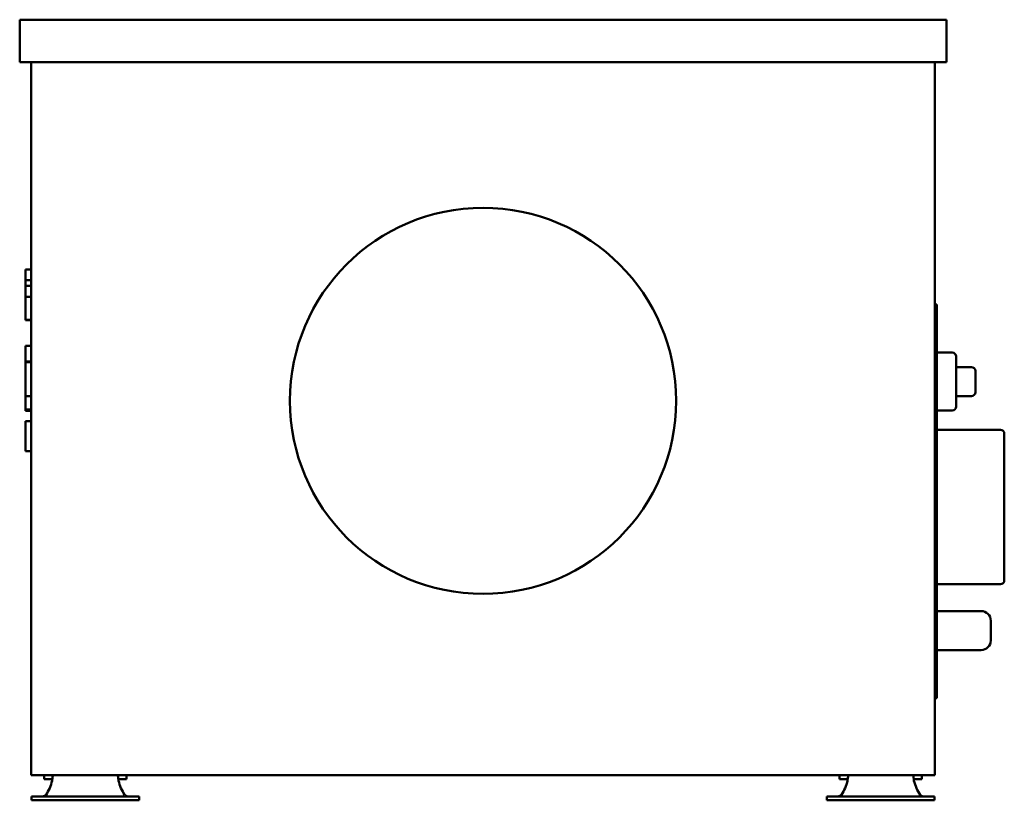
# Model space of a CAD drawing. Header units: millimetres. Extents: x 304 to 814, y 230 to 634.
import ezdxf

# ---------------------------------------------------------------- set-up
doc = ezdxf.new("R2010")
doc.units = ezdxf.units.MM
doc.header["$LTSCALE"] = 2
doc.layers.add('Widoczne (ISO)', color=7, linetype='Continuous', lineweight=50)

msp = doc.modelspace()

# ---------------------------------------------------------------- linework, layer by layer
at = {"layer": 'Widoczne (ISO)'}
for p, q in [((303.8, 634.03), (783.8, 634.03)), ((303.8, 612.03), (303.8, 634.03)), ((783.8, 612.03), (783.8, 634.03)), ((783.8, 612.03), (303.8, 612.03)), ((309.8, 612.03), (309.8, 242.53)), ((777.8, 612.03), (777.8, 242.53)), ((306.8, 501.85), (306.8, 504.57)), ((306.8, 504.57), (309.8, 504.57)), ((306.8, 499.13), (306.8, 501.85)), ((306.8, 496.09), (306.8, 499.13)), ((306.8, 499.13), (309.8, 499.13)), ((306.8, 490.39), (306.8, 496.09)), ((306.8, 496.09), (309.8, 496.09)), ((306.8, 484.1), (306.8, 490.39)), ((306.8, 490.39), (309.8, 490.39)), ((778.8, 486.53), (777.8, 486.53)), ((778.8, 486.53), (778.8, 482.53)), ((306.8, 478.48), (306.8, 484.1)), ((778.8, 286.53), (778.8, 482.53)), ((306.8, 478.42), (306.8, 478.48)), ((306.8, 478.48), (309.8, 478.48)), ((306.8, 478.42), (309.8, 478.42)), ((306.8, 457), (306.8, 465.03)), ((306.8, 465.03), (309.8, 465.03)), ((778.8, 461.53), (786.8, 461.53)), ((788.8, 459.53), (788.8, 433.53)), ((306.8, 457), (309.8, 457)), ((306.8, 456.55), (306.8, 457)), ((306.8, 451.93), (306.8, 456.55)), ((306.8, 456.55), (309.8, 456.55)), ((788.8, 454.03), (796.8, 454.03)), ((306.8, 442.56), (306.8, 451.93)), ((798.8, 452.03), (798.8, 441.03)), ((306.8, 438.94), (306.8, 442.56)), ((306.8, 436.33), (306.8, 438.94)), ((306.8, 438.94), (309.8, 438.94)), ((788.8, 439.03), (796.8, 439.03)), ((306.8, 433.57), (306.8, 436.33)), ((306.8, 432.06), (306.8, 433.57)), ((306.8, 431.39), (306.8, 432.06)), ((306.8, 432.06), (309.8, 432.06)), ((306.8, 431.39), (309.8, 431.39)), ((778.8, 431.53), (786.8, 431.53)), ((306.8, 424.07), (306.8, 426.1)), ((306.8, 426.1), (309.8, 426.1)), ((306.8, 418.3), (306.8, 424.07)), ((306.8, 412.45), (306.8, 418.3)), ((778.8, 421.53), (811.8, 421.53)), ((813.8, 419.53), (813.8, 343.53)), ((306.8, 410.48), (306.8, 412.45)), ((306.8, 410.48), (309.8, 410.48)), ((778.8, 341.53), (811.8, 341.53)), ((778.8, 327.63), (801.8, 327.63)), ((806.8, 322.63), (806.8, 312.43)), ((778.8, 307.43), (801.8, 307.43)), ((778.8, 286.53), (778.8, 282.53)), ((777.8, 282.53), (778.8, 282.53)), ((777.8, 242.53), (309.8, 242.53)), ((316.51, 242.53), (316.51, 240.53)), ((317.48, 240.53), (316.51, 240.53)), ((317.48, 240.53), (320.7, 240.53)), ((354.9, 240.53), (358.12, 240.53)), ((359.09, 240.53), (358.12, 240.53)), ((359.09, 242.53), (359.09, 240.53)), ((728.51, 242.53), (728.51, 240.53)), ((729.48, 240.53), (728.51, 240.53)), ((729.48, 240.53), (732.7, 240.53)), ((766.9, 240.53), (770.12, 240.53)), ((771.09, 240.53), (770.12, 240.53)), ((771.09, 242.53), (771.09, 240.53)), ((309.88, 231.57), (311.64, 231.57)), ((309.88, 231.57), (309.88, 229.57)), ((311.64, 229.57), (309.88, 229.57)), ((333.56, 231.57), (311.64, 231.57)), ((311.64, 229.57), (333.56, 229.57)), ((333.56, 231.57), (342.04, 231.57)), ((342.04, 229.57), (333.56, 229.57)), ((342.04, 231.57), (363.96, 231.57)), ((342.04, 229.57), (363.96, 229.57)), ((363.96, 231.57), (365.72, 231.57)), ((365.72, 229.57), (363.96, 229.57)), ((365.72, 231.57), (365.72, 229.57)), ((721.88, 231.57), (723.64, 231.57)), ((721.88, 231.57), (721.88, 229.57)), ((723.64, 229.57), (721.88, 229.57)), ((745.56, 231.57), (723.64, 231.57)), ((723.64, 229.57), (745.56, 229.57)), ((745.56, 231.57), (754.04, 231.57)), ((754.04, 229.57), (745.56, 229.57)), ((754.04, 231.57), (775.96, 231.57)), ((754.04, 229.57), (775.96, 229.57)), ((775.96, 231.57), (777.72, 231.57)), ((777.72, 229.57), (775.96, 229.57)), ((777.72, 231.57), (777.72, 229.57))]:
    msp.add_line(p, q, dxfattribs=at)
msp.add_circle((543.8, 436.53), 100, dxfattribs=at)
for centre, radius, start, end in [((786.8, 459.53), 2, 0, 90), ((796.8, 452.03), 2, 0, 90), ((796.8, 441.03), 2, 270, 0), ((786.8, 433.53), 2, 270, 0), ((811.8, 419.53), 2, 0, 90), ((811.8, 343.53), 2, 270, 0), ((801.8, 322.63), 5, 0, 90), ((801.8, 312.43), 5, 270, 0), ((298.2, 244.99), 23, 326.7175, 346.7782), ((377.4, 244.99), 23, 193.2218, 213.2825), ((710.2, 244.99), 23, 326.7175, 346.7782), ((789.4, 244.99), 23, 193.2218, 213.2825)]:
    msp.add_arc(centre, radius, start, end, dxfattribs=at)
for points, knots in [([(321.05, 242.53), (321.03, 242.53), (321, 242.46), (320.93, 242.17), (320.9, 241.97), (320.82, 241.45), (320.78, 241.14), (320.69, 240.46), (320.64, 240.1), (320.59, 239.73)], [0, 0, 0, 0, 0.1113973, 0.1113973, 0.2218681, 0.2218681, 0.3323097, 0.3323097, 0.4436983, 0.4436983, 0.4436983, 0.4436983]), ([(355.01, 239.73), (354.96, 240.1), (354.91, 240.46), (354.82, 241.14), (354.78, 241.45), (354.7, 241.97), (354.67, 242.17), (354.6, 242.46), (354.57, 242.53), (354.55, 242.53)], [0, 0, 0, 0, 0.1114459, 0.1114459, 0.2219303, 0.2219303, 0.3324441, 0.3324441, 0.4438708, 0.4438708, 0.4438708, 0.4438708]), ([(733.05, 242.53), (733.03, 242.53), (733, 242.46), (732.93, 242.17), (732.9, 241.97), (732.82, 241.45), (732.78, 241.14), (732.69, 240.46), (732.64, 240.1), (732.59, 239.73)], [0, 0, 0, 0, 0.1113973, 0.1113973, 0.2218681, 0.2218681, 0.3323097, 0.3323097, 0.4436983, 0.4436983, 0.4436983, 0.4436983]), ([(767.01, 239.73), (766.96, 240.1), (766.91, 240.46), (766.82, 241.14), (766.78, 241.45), (766.7, 241.97), (766.67, 242.17), (766.6, 242.46), (766.57, 242.53), (766.55, 242.53)], [0, 0, 0, 0, 0.1114459, 0.1114459, 0.2219303, 0.2219303, 0.3324441, 0.3324441, 0.4438708, 0.4438708, 0.4438708, 0.4438708]), ([(317.43, 232.37), (317.41, 232.35), (317.39, 232.34), (317.37, 232.32), (317.35, 232.31), (317.32, 232.29), (317.3, 232.28), (317.28, 232.26), (317.26, 232.25), (317.24, 232.23), (317.22, 232.22), (317.2, 232.2), (317.17, 232.19), (317.15, 232.18), (317.13, 232.16), (317.11, 232.15), (317.09, 232.13), (317.07, 232.12), (317.06, 232.11), (317.05, 232.11), (317.05, 232.11), (317.04, 232.1), (317.02, 232.09), (317, 232.08), (316.98, 232.06), (316.96, 232.05), (316.93, 232.03), (316.91, 232.02), (316.89, 232.01), (316.87, 231.99), (316.84, 231.98), (316.82, 231.97), (316.8, 231.96), (316.78, 231.94), (316.75, 231.93), (316.73, 231.92), (316.71, 231.91), (316.69, 231.9), (316.66, 231.88), (316.64, 231.87), (316.62, 231.86), (316.59, 231.85), (316.57, 231.84), (316.55, 231.83), (316.53, 231.82), (316.5, 231.81), (316.48, 231.8), (316.46, 231.79), (316.43, 231.78), (316.41, 231.77), (316.39, 231.76), (316.36, 231.75), (316.34, 231.74), (316.32, 231.73), (316.29, 231.72), (316.29, 231.72), (316.28, 231.72), (316.28, 231.72), (316.26, 231.71), (316.24, 231.7), (316.22, 231.7), (316.2, 231.69), (316.17, 231.68), (316.15, 231.68), (316.13, 231.67), (316.1, 231.66), (316.08, 231.66), (316.05, 231.65), (316.03, 231.64), (316, 231.64), (315.98, 231.63), (315.96, 231.63), (315.93, 231.62), (315.91, 231.62), (315.88, 231.61), (315.85, 231.61), (315.83, 231.6), (315.81, 231.6), (315.79, 231.6), (315.76, 231.59), (315.74, 231.59), (315.71, 231.59), (315.69, 231.58), (315.66, 231.58), (315.64, 231.58), (315.61, 231.58), (315.59, 231.58), (315.56, 231.57), (315.54, 231.57), (315.51, 231.57), (315.49, 231.57), (315.46, 231.57), (315.44, 231.57), (315.41, 231.57)], [0, 0, 0, 0, 0.0078163, 0.0078163, 0.0078163, 0.0156656, 0.0156656, 0.0156656, 0.0235447, 0.0235447, 0.0235447, 0.0314507, 0.0314507, 0.0314507, 0.0393801, 0.0393801, 0.0393801, 0.0456978, 0.0456978, 0.0456978, 0.0473294, 0.0473294, 0.0473294, 0.0552907, 0.0552907, 0.0552907, 0.0632562, 0.0632562, 0.0632562, 0.0712194, 0.0712194, 0.0712194, 0.0791739, 0.0791739, 0.0791739, 0.0871132, 0.0871132, 0.0871132, 0.0950308, 0.0950308, 0.0950308, 0.1029204, 0.1029204, 0.1029204, 0.1107759, 0.1107759, 0.1107759, 0.1185913, 0.1185913, 0.1185913, 0.1263609, 0.1263609, 0.1263609, 0.1340793, 0.1340793, 0.1340793, 0.1356977, 0.1356977, 0.1356977, 0.1417721, 0.1417721, 0.1417721, 0.1495008, 0.1495008, 0.1495008, 0.1572621, 0.1572621, 0.1572621, 0.1650505, 0.1650505, 0.1650505, 0.1728601, 0.1728601, 0.1728601, 0.1811091, 0.1811091, 0.1811091, 0.1885372, 0.1885372, 0.1885372, 0.1964318, 0.1964318, 0.1964318, 0.2043573, 0.2043573, 0.2043573, 0.2123021, 0.2123021, 0.2123021, 0.2202542, 0.2202542, 0.2202542, 0.2282011, 0.2282011, 0.2282011, 0.2282011]), ([(360.19, 231.57), (360.01, 231.57), (359.83, 231.59), (359.49, 231.66), (359.32, 231.71), (358.98, 231.86), (358.81, 231.94), (358.48, 232.15), (358.33, 232.26), (358.17, 232.37)], [-0.238205, -0.238205, -0.238205, -0.238205, -0.1772118, -0.1772118, -0.118791, -0.118791, -0.0580717, -0.0580717, 0, 0, 0, 0]), ([(729.43, 232.37), (729.41, 232.35), (729.39, 232.34), (729.37, 232.32), (729.35, 232.31), (729.32, 232.29), (729.3, 232.28), (729.28, 232.26), (729.26, 232.25), (729.24, 232.23), (729.22, 232.22), (729.2, 232.2), (729.17, 232.19), (729.15, 232.18), (729.13, 232.16), (729.11, 232.15), (729.09, 232.13), (729.07, 232.12), (729.06, 232.11), (729.05, 232.11), (729.05, 232.11), (729.04, 232.1), (729.02, 232.09), (729, 232.08), (728.98, 232.06), (728.96, 232.05), (728.93, 232.03), (728.91, 232.02), (728.89, 232.01), (728.87, 231.99), (728.84, 231.98), (728.82, 231.97), (728.8, 231.96), (728.78, 231.94), (728.75, 231.93), (728.73, 231.92), (728.71, 231.91), (728.69, 231.9), (728.66, 231.88), (728.64, 231.87), (728.62, 231.86), (728.59, 231.85), (728.57, 231.84), (728.55, 231.83), (728.53, 231.82), (728.5, 231.81), (728.48, 231.8), (728.46, 231.79), (728.43, 231.78), (728.41, 231.77), (728.39, 231.76), (728.36, 231.75), (728.34, 231.74), (728.32, 231.73), (728.29, 231.72), (728.29, 231.72), (728.28, 231.72), (728.28, 231.72), (728.26, 231.71), (728.24, 231.7), (728.22, 231.7), (728.2, 231.69), (728.17, 231.68), (728.15, 231.68), (728.13, 231.67), (728.1, 231.66), (728.08, 231.66), (728.05, 231.65), (728.03, 231.64), (728, 231.64), (727.98, 231.63), (727.96, 231.63), (727.93, 231.62), (727.91, 231.62), (727.88, 231.61), (727.85, 231.61), (727.83, 231.6), (727.81, 231.6), (727.79, 231.6), (727.76, 231.59), (727.74, 231.59), (727.71, 231.59), (727.69, 231.58), (727.66, 231.58), (727.64, 231.58), (727.61, 231.58), (727.59, 231.58), (727.56, 231.57), (727.54, 231.57), (727.51, 231.57), (727.49, 231.57), (727.46, 231.57), (727.44, 231.57), (727.41, 231.57)], [0, 0, 0, 0, 0.0078163, 0.0078163, 0.0078163, 0.0156656, 0.0156656, 0.0156656, 0.0235447, 0.0235447, 0.0235447, 0.0314507, 0.0314507, 0.0314507, 0.0393801, 0.0393801, 0.0393801, 0.0456978, 0.0456978, 0.0456978, 0.0473294, 0.0473294, 0.0473294, 0.0552907, 0.0552907, 0.0552907, 0.0632562, 0.0632562, 0.0632562, 0.0712194, 0.0712194, 0.0712194, 0.0791739, 0.0791739, 0.0791739, 0.0871132, 0.0871132, 0.0871132, 0.0950308, 0.0950308, 0.0950308, 0.1029204, 0.1029204, 0.1029204, 0.1107759, 0.1107759, 0.1107759, 0.1185913, 0.1185913, 0.1185913, 0.1263609, 0.1263609, 0.1263609, 0.1340793, 0.1340793, 0.1340793, 0.1356977, 0.1356977, 0.1356977, 0.1417721, 0.1417721, 0.1417721, 0.1495008, 0.1495008, 0.1495008, 0.1572621, 0.1572621, 0.1572621, 0.1650505, 0.1650505, 0.1650505, 0.1728601, 0.1728601, 0.1728601, 0.1811091, 0.1811091, 0.1811091, 0.1885372, 0.1885372, 0.1885372, 0.1964318, 0.1964318, 0.1964318, 0.2043573, 0.2043573, 0.2043573, 0.2123021, 0.2123021, 0.2123021, 0.2202542, 0.2202542, 0.2202542, 0.2282011, 0.2282011, 0.2282011, 0.2282011]), ([(772.19, 231.57), (772.01, 231.57), (771.83, 231.59), (771.49, 231.66), (771.32, 231.71), (770.98, 231.86), (770.81, 231.94), (770.48, 232.15), (770.33, 232.26), (770.17, 232.37)], [-0.238205, -0.238205, -0.238205, -0.238205, -0.1772118, -0.1772118, -0.118791, -0.118791, -0.0580717, -0.0580717, 0, 0, 0, 0])]:
    msp.add_open_spline(points, degree=3, knots=knots, dxfattribs=at)

doc.saveas('drawing.dxf')
